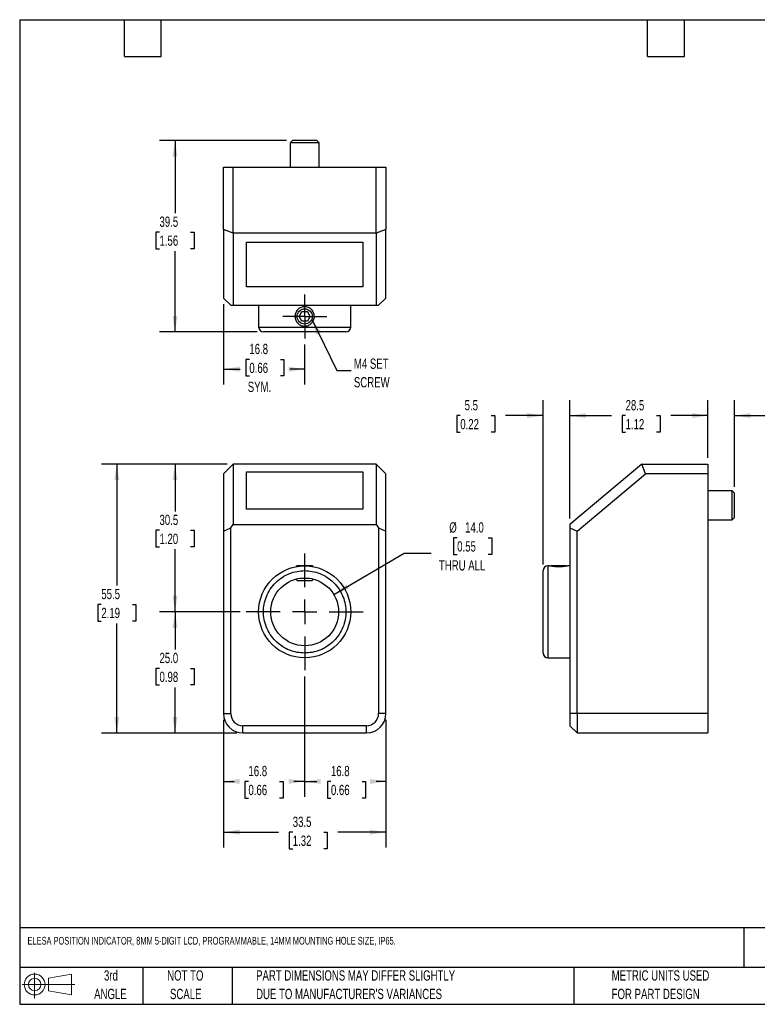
# Model space of a CAD drawing. Header units: millimetres. Extents: x 6 to 273, y 6 to 210.
# Tile 1 of 2: x 6 to 159, y 6 to 210. Entities that reach past the tile are written whole.
import ezdxf

# ---------------------------------------------------------------- set-up
doc = ezdxf.new("R2010")
doc.units = ezdxf.units.MM
doc.linetypes.add('CENTERX2', pattern=[20.32, 12.7, -2.54, 2.54, -2.54])
doc.layers.add('CENTER', color=40, linetype='CENTERX2')
doc.layers.add('DIMENSIONS', color=140, linetype='Continuous', lineweight=25)
doc.layers.add('TEXT', color=140, linetype='Continuous', lineweight=25)
doc.styles.add('SLDTEXTSTYLE0', font='TXT', dxfattribs={"width": 0.7})
doc.dimstyles.new('SLDDIMSTYLE0', dxfattribs={"dimtxt": 2.158008, "dimasz": 3.302, "dimexe": 0, "dimexo": 0.0625, "dimgap": 0.539502, "dimtad": 0, "dimtih": 1, "dimtoh": 1, "dimrnd": 1e-09, "dimzin": 4, "dimdsep": 46, "dimtxsty": 'SLDTEXTSTYLE0', "dimsah": 1, "dimcen": 0, "dimadec": 0, "dimazin": 1, "dimtfac": 1, "dimtofl": 0, "dimtmove": 0, "dimatfit": 3, "dimfxl": 0, "dimfrac": 2, "dimtolj": 1, "dimtzin": 12, "dimarcsym": 0})
doc.dimstyles.new('SLDDIMSTYLE1', dxfattribs={"dimtxt": 2.158008, "dimasz": 3.302, "dimexe": 0, "dimexo": 0.0625, "dimgap": 0.539502, "dimtad": 0, "dimtih": 1, "dimtoh": 1, "dimrnd": 1e-09, "dimzin": 12, "dimdsep": 46, "dimtxsty": 'SLDTEXTSTYLE0', "dimsah": 1, "dimcen": 0.09, "dimadec": 0, "dimazin": 3, "dimtfac": 1, "dimtofl": 0, "dimtmove": 0, "dimatfit": 3, "dimfxl": 0, "dimfrac": 2, "dimtolj": 1, "dimtzin": 12, "dimarcsym": 0})
doc.dimstyles.new('SLDDIMSTYLE2', dxfattribs={"dimtxt": 2.158008, "dimasz": 3.302, "dimexe": 0, "dimexo": 0.0625, "dimgap": 0.539502, "dimtad": 0, "dimtih": 1, "dimtoh": 1, "dimrnd": 1e-09, "dimzin": 4, "dimdsep": 46, "dimtxsty": 'SLDTEXTSTYLE0', "dimsah": 1, "dimcen": 0.09, "dimadec": 0, "dimazin": 1, "dimtfac": 1, "dimtofl": 0, "dimtmove": 0, "dimatfit": 3, "dimfxl": 0, "dimfrac": 2, "dimtolj": 1, "dimtzin": 12, "dimarcsym": 0})
doc.dimstyles.new('SLDDIMSTYLE3', dxfattribs={"dimtxt": 2.158008, "dimasz": 3.302, "dimexe": 0, "dimexo": 0.0625, "dimgap": 0.539502, "dimtad": 0, "dimtih": 1, "dimtoh": 1, "dimrnd": 1e-09, "dimzin": 12, "dimdsep": 46, "dimtxsty": 'SLDTEXTSTYLE0', "dimsah": 1, "dimcen": 0.09, "dimadec": 0, "dimazin": 3, "dimtfac": 1, "dimtmove": 0, "dimatfit": 0, "dimfxl": 0, "dimfrac": 2, "dimtolj": 1, "dimtzin": 12, "dimarcsym": 0})
doc.dimstyles.new('SLDDIMSTYLE7', dxfattribs={"dimtxt": 0.18, "dimasz": 3.302, "dimexe": 0, "dimexo": 0.0625, "dimgap": 0, "dimtad": 0, "dimtih": 1, "dimtoh": 1, "dimdec": 0, "dimrnd": 1e-09, "dimzin": 0, "dimdsep": 46, "dimtxsty": 'Standard', "dimsah": 1, "dimcen": 0.09, "dimadec": 0, "dimazin": 0, "dimtfac": 3.302, "dimtdec": 0, "dimtofl": 0, "dimtmove": 0, "dimatfit": 3, "dimfxl": 0, "dimfrac": 2, "dimtolj": 1, "dimtzin": 0, "dimarcsym": 0})

# ---------------------------------------------------------------- blocks, each defined once
blk = doc.blocks.new('Block11')
at = {"color": 7, "linetype": 'Continuous', "lineweight": 18}
for p, q in [((2.59, 5.31), (2.59, 0)), ((5.48, 4.17), (10.18, 5.03)), ((5.48, 1.6), (5.48, 4.17)), ((10.18, 5.03), (10.18, 0.73)), ((0, 2.88), (10.87, 2.88)), ((5.48, 1.6), (10.18, 0.73))]:
    blk.add_line(p, q, dxfattribs=at)
for radius in [2.15, 1.29]:
    blk.add_circle((2.59, 2.88), radius, dxfattribs=at)
blk = doc.blocks.new('Block12')
at = {"color": 7, "linetype": 'Continuous'}
blk.add_blockref('Block11', (0, 0), dxfattribs=at)
blk = doc.blocks.new('SW_NOTE_0_2')
at = {"layer": 'TEXT', "color": 0, "char_height": 2.1167, "attachment_point": 1, "style": 'SLDTEXTSTYLE0'}
for s, insert in [('PART DIMENSIONS MAY DIFFER SLIGHTLY', (0, 2.73)), ("DUE TO MANUFACTURER'S VARIANCES", (0, -1.09))]:
    blk.add_mtext(s, dxfattribs=dict(at, insert=insert))
blk = doc.blocks.new('SW_NOTE_0_3')
at = {"layer": 'TEXT', "color": 0, "char_height": 2.117, "attachment_point": 2, "style": 'SLDTEXTSTYLE0'}
for s, insert in [('NOT TO', (5.26, 2.73)), ('SCALE', (5.35, -1.09))]:
    blk.add_mtext(s, dxfattribs=dict(at, insert=insert))
blk = doc.blocks.new('SW_NOTE_0_4')
at = {"layer": 'TEXT', "color": 0, "char_height": 2.117, "attachment_point": 2, "style": 'SLDTEXTSTYLE0'}
for s, insert in [('3rd', (2.32, 2.73)), ('ANGLE', (2.22, -1.09))]:
    blk.add_mtext(s, dxfattribs=dict(at, insert=insert))
blk = doc.blocks.new('SW_NOTE_0_5')
at = {"layer": 'TEXT', "color": 0, "char_height": 2.1167, "attachment_point": 1, "style": 'SLDTEXTSTYLE0'}
for s, insert in [('METRIC UNITS USED', (0, 2.73)), ('FOR PART DESIGN', (0, -1.09))]:
    blk.add_mtext(s, dxfattribs=dict(at, insert=insert))
blk = doc.blocks.new('_D')
at = {"layer": 'DIMENSIONS'}
for p, q in [((96.61, 102.62), (95.88, 102.62)), ((95.88, 102.62), (95.88, 99.19)), ((103.02, 102.62), (103.74, 102.62)), ((103.74, 102.62), (103.74, 99.19)), ((71.17, 90.9), (85.69, 99.48)), ((85.69, 99.48), (91.25, 99.48)), ((95.88, 99.19), (96.61, 99.19)), ((103.74, 99.19), (103.02, 99.19))]:
    blk.add_line(p, q, dxfattribs=at)
blk.add_solid([(71.17, 90.9), (74.27, 92.15), (73.76, 93.02)], dxfattribs=at)
at = {"layer": 'DIMENSIONS', "char_height": 2.117, "attachment_point": 1, "style": 'SLDTEXTSTYLE0'}
for s, insert in [('%%c', (94.98, 105.83)), ('14.0', (98.24, 105.83)), ('0.55', (96.61, 101.91)), ('THRU ALL', (92.84, 98))]:
    blk.add_mtext(s, dxfattribs=dict(at, insert=insert))
blk = doc.blocks.new('_D_1')
at = {"layer": 'DIMENSIONS'}
for p, q in [((48.39, 65.07), (48.39, 38.7)), ((81.89, 65.07), (81.89, 38.7)), ((48.39, 41.87), (59.75, 41.87)), ((62.68, 41.87), (61.95, 41.87)), ((61.95, 41.87), (61.95, 38.44)), ((69.09, 41.87), (69.81, 41.87)), ((69.81, 41.87), (69.81, 38.44)), ((81.89, 41.87), (72.01, 41.87)), ((61.95, 38.44), (62.68, 38.44)), ((69.81, 38.44), (69.09, 38.44))]:
    blk.add_line(p, q, dxfattribs=at)
for points in [[(48.39, 41.87), (51.7, 41.36), (51.7, 42.38)], [(81.89, 41.87), (78.59, 42.38), (78.59, 41.36)]]:
    blk.add_solid(points, dxfattribs=at)
at = {"layer": 'DIMENSIONS', "char_height": 2.117, "attachment_point": 1, "style": 'SLDTEXTSTYLE0'}
for s, insert in [('33.5', (62.68, 45.08)), ('1.32', (62.68, 41.17))]:
    blk.add_mtext(s, dxfattribs=dict(at, insert=insert))
blk = doc.blocks.new('_D_2')
at = {"layer": 'DIMENSIONS'}
for p, q in [((49.12, 117.84), (23.22, 117.84)), ((26.39, 117.84), (26.39, 92.78)), ((23.19, 88.87), (22.46, 88.87)), ((22.46, 88.87), (22.46, 85.44)), ((29.6, 88.87), (30.33, 88.87)), ((30.33, 88.87), (30.33, 85.44)), ((22.46, 85.44), (23.19, 85.44)), ((30.33, 85.44), (29.6, 85.44)), ((26.39, 62.34), (26.39, 84.95)), ((51.12, 62.34), (23.22, 62.34))]:
    blk.add_line(p, q, dxfattribs=at)
for points in [[(26.39, 117.84), (25.89, 114.54), (26.9, 114.54)], [(26.39, 62.34), (26.9, 65.65), (25.89, 65.65)]]:
    blk.add_solid(points, dxfattribs=at)
at = {"layer": 'DIMENSIONS', "char_height": 2.117, "attachment_point": 1, "style": 'SLDTEXTSTYLE0'}
for s, insert in [('55.5', (23.19, 92.08)), ('2.19', (23.19, 88.17))]:
    blk.add_mtext(s, dxfattribs=dict(at, insert=insert))
blk = doc.blocks.new('_D_3')
at = {"layer": 'DIMENSIONS'}
for p, q in [((65.14, 74.03), (65.14, 49.17)), ((81.89, 65.07), (81.89, 49.17)), ((65.14, 52.34), (67.64, 52.34)), ((70.56, 52.34), (69.84, 52.34)), ((69.84, 52.34), (69.84, 48.91)), ((76.98, 52.34), (77.7, 52.34)), ((77.7, 52.34), (77.7, 48.91)), ((81.89, 52.34), (79.9, 52.34)), ((69.84, 48.91), (70.56, 48.91)), ((77.7, 48.91), (76.98, 48.91))]:
    blk.add_line(p, q, dxfattribs=at)
for points in [[(65.14, 52.34), (68.45, 51.84), (68.45, 52.85)], [(81.89, 52.34), (78.59, 52.85), (78.59, 51.84)]]:
    blk.add_solid(points, dxfattribs=at)
at = {"layer": 'DIMENSIONS', "char_height": 2.117, "attachment_point": 1, "style": 'SLDTEXTSTYLE0'}
for s, insert in [('16.8', (70.56, 55.55)), ('0.66', (70.56, 51.64))]:
    blk.add_mtext(s, dxfattribs=dict(at, insert=insert))
blk = doc.blocks.new('_D_4')
at = {"layer": 'DIMENSIONS'}
for p, q in [((65.14, 74.03), (65.14, 49.17)), ((48.39, 65.07), (48.39, 49.17)), ((48.39, 52.34), (50.62, 52.34)), ((53.54, 52.34), (52.82, 52.34)), ((52.82, 52.34), (52.82, 48.91)), ((59.96, 52.34), (60.68, 52.34)), ((60.68, 52.34), (60.68, 48.91)), ((65.14, 52.34), (62.88, 52.34)), ((52.82, 48.91), (53.54, 48.91)), ((60.68, 48.91), (59.96, 48.91))]:
    blk.add_line(p, q, dxfattribs=at)
for points in [[(48.39, 52.34), (51.7, 51.84), (51.7, 52.85)], [(65.14, 52.34), (61.84, 52.85), (61.84, 51.84)]]:
    blk.add_solid(points, dxfattribs=at)
at = {"layer": 'DIMENSIONS', "char_height": 2.117, "attachment_point": 1, "style": 'SLDTEXTSTYLE0'}
for s, insert in [('16.8', (53.54, 55.55)), ('0.66', (53.54, 51.64))]:
    blk.add_mtext(s, dxfattribs=dict(at, insert=insert))
blk = doc.blocks.new('_D_5')
at = {"layer": 'DIMENSIONS'}
for p, q in [((51.83, 87.34), (35.22, 87.34)), ((38.39, 87.34), (38.39, 79.59)), ((35.19, 75.68), (34.46, 75.68)), ((34.46, 75.68), (34.46, 72.25)), ((41.6, 75.68), (42.33, 75.68)), ((42.33, 75.68), (42.33, 72.25)), ((34.46, 72.25), (35.19, 72.25)), ((38.39, 62.34), (38.39, 71.76)), ((42.33, 72.25), (41.6, 72.25)), ((51.12, 62.34), (35.22, 62.34))]:
    blk.add_line(p, q, dxfattribs=at)
for points in [[(38.39, 87.34), (37.89, 84.04), (38.9, 84.04)], [(38.39, 62.34), (38.9, 65.65), (37.89, 65.65)]]:
    blk.add_solid(points, dxfattribs=at)
at = {"layer": 'DIMENSIONS', "char_height": 2.117, "attachment_point": 1, "style": 'SLDTEXTSTYLE0'}
for s, insert in [('25.0', (35.19, 78.89)), ('0.98', (35.19, 74.98))]:
    blk.add_mtext(s, dxfattribs=dict(at, insert=insert))
blk = doc.blocks.new('_D_6')
at = {"layer": 'DIMENSIONS'}
for p, q in [((49.12, 117.84), (35.22, 117.84)), ((38.39, 117.84), (38.39, 108.08)), ((35.19, 104.17), (34.46, 104.17)), ((34.46, 104.17), (34.46, 100.74)), ((41.6, 104.17), (42.33, 104.17)), ((42.33, 104.17), (42.33, 100.74)), ((34.46, 100.74), (35.19, 100.74)), ((38.39, 87.34), (38.39, 100.25)), ((42.33, 100.74), (41.6, 100.74)), ((51.83, 87.34), (35.22, 87.34))]:
    blk.add_line(p, q, dxfattribs=at)
for points in [[(38.39, 117.84), (37.89, 114.54), (38.9, 114.54)], [(38.39, 87.34), (38.9, 90.65), (37.89, 90.65)]]:
    blk.add_solid(points, dxfattribs=at)
at = {"layer": 'DIMENSIONS', "char_height": 2.117, "attachment_point": 1, "style": 'SLDTEXTSTYLE0'}
for s, insert in [('30.5', (35.19, 107.38)), ('1.20', (35.19, 103.47))]:
    blk.add_mtext(s, dxfattribs=dict(at, insert=insert))
blk = doc.blocks.new('SW_CENTERMARKSYMBOL_0')
at = {"layer": 'CENTER', "color": 0}
for p, q in [((0, 5.08), (0, 12.04)), ((0, 0), (0, 2.54)), ((-5.08, 0), (-12.04, 0)), ((0, 0), (-2.54, 0)), ((0, 0), (0, -2.54)), ((0, 0), (2.54, 0)), ((5.08, 0), (12.04, 0)), ((0, -5.08), (0, -12.04))]:
    blk.add_line(p, q, dxfattribs=at)
blk = doc.blocks.new('_D_7')
at = {"layer": 'DIMENSIONS'}
for p, q in [((148.34, 119.11), (148.34, 131.02)), ((153.84, 113.11), (153.84, 131.02)), ((148.34, 127.84), (141.99, 127.84)), ((153.84, 127.84), (160.83, 127.84)), ((163.76, 127.84), (163.03, 127.84)), ((163.03, 127.84), (163.03, 124.41)), ((170.17, 127.84), (170.89, 127.84)), ((170.89, 127.84), (170.89, 124.41)), ((163.03, 124.41), (163.76, 124.41)), ((170.89, 124.41), (170.17, 124.41))]:
    blk.add_line(p, q, dxfattribs=at)
for points in [[(148.34, 127.84), (145.04, 128.35), (145.04, 127.34)], [(153.84, 127.84), (157.14, 127.34), (157.14, 128.35)]]:
    blk.add_solid(points, dxfattribs=at)
at = {"layer": 'DIMENSIONS', "char_height": 2.117, "attachment_point": 1, "style": 'SLDTEXTSTYLE0'}
for s, insert in [('5.5', (164.65, 131.05)), ('0.22', (163.76, 127.14))]:
    blk.add_mtext(s, dxfattribs=dict(at, insert=insert))
blk = doc.blocks.new('_D_8')
at = {"layer": 'DIMENSIONS'}
for p, q in [((119.84, 106.61), (119.84, 131.02)), ((148.34, 119.11), (148.34, 131.02)), ((119.84, 127.84), (128.42, 127.84)), ((131.35, 127.84), (130.62, 127.84)), ((130.62, 127.84), (130.62, 124.41)), ((137.76, 127.84), (138.48, 127.84)), ((138.48, 127.84), (138.48, 124.41)), ((148.34, 127.84), (140.68, 127.84)), ((130.62, 124.41), (131.35, 124.41)), ((138.48, 124.41), (137.76, 124.41))]:
    blk.add_line(p, q, dxfattribs=at)
for points in [[(119.84, 127.84), (123.14, 127.34), (123.14, 128.35)], [(148.34, 127.84), (145.04, 128.35), (145.04, 127.34)]]:
    blk.add_solid(points, dxfattribs=at)
at = {"layer": 'DIMENSIONS', "char_height": 2.117, "attachment_point": 1, "style": 'SLDTEXTSTYLE0'}
for s, insert in [('28.5', (131.35, 131.05)), ('1.12', (131.35, 127.14))]:
    blk.add_mtext(s, dxfattribs=dict(at, insert=insert))
blk = doc.blocks.new('_D_9')
at = {"layer": 'DIMENSIONS'}
for p, q in [((114.34, 97.11), (114.34, 131.02)), ((119.84, 106.61), (119.84, 131.02)), ((97.24, 127.84), (96.51, 127.84)), ((96.51, 127.84), (96.51, 124.41)), ((103.65, 127.84), (104.38, 127.84)), ((104.38, 127.84), (104.38, 124.41)), ((114.34, 127.84), (106.58, 127.84)), ((119.84, 127.84), (126.19, 127.84)), ((96.51, 124.41), (97.24, 124.41)), ((104.38, 124.41), (103.65, 124.41))]:
    blk.add_line(p, q, dxfattribs=at)
for points in [[(114.34, 127.84), (111.04, 128.35), (111.04, 127.34)], [(119.84, 127.84), (123.14, 127.34), (123.14, 128.35)]]:
    blk.add_solid(points, dxfattribs=at)
at = {"layer": 'DIMENSIONS', "char_height": 2.117, "attachment_point": 1, "style": 'SLDTEXTSTYLE0'}
for s, insert in [('5.5', (98.14, 131.05)), ('0.22', (97.24, 127.14))]:
    blk.add_mtext(s, dxfattribs=dict(at, insert=insert))
blk = doc.blocks.new('_D_20')
at = {"layer": 'DIMENSIONS'}
for p, q in [((48.39, 150.84), (48.39, 134.26)), ((65.14, 142.5), (65.14, 134.26)), ((53.73, 139.45), (53.01, 139.45)), ((53.01, 139.45), (53.01, 136.02)), ((60.14, 139.45), (60.87, 139.45)), ((60.87, 139.45), (60.87, 136.02)), ((48.39, 137.43), (51.8, 137.43)), ((65.14, 137.43), (62.08, 137.43)), ((53.01, 136.02), (53.73, 136.02)), ((60.87, 136.02), (60.14, 136.02))]:
    blk.add_line(p, q, dxfattribs=at)
for points in [[(48.39, 137.43), (51.7, 136.92), (51.7, 137.94)], [(65.14, 137.43), (61.84, 137.94), (61.84, 136.92)]]:
    blk.add_solid(points, dxfattribs=at)
at = {"layer": 'DIMENSIONS', "char_height": 2.117, "attachment_point": 1, "style": 'SLDTEXTSTYLE0'}
for s, insert in [('16.8', (53.73, 142.66)), ('0.66', (53.73, 138.75)), ('SYM.', (53.4, 134.84))]:
    blk.add_mtext(s, dxfattribs=dict(at, insert=insert))
blk = doc.blocks.new('_D_21')
at = {"layer": 'DIMENSIONS'}
for p, q in [((61.37, 184.61), (35.22, 184.61)), ((38.39, 184.61), (38.39, 169.63)), ((35.19, 165.71), (34.46, 165.71)), ((34.46, 165.71), (34.46, 162.28)), ((41.6, 165.71), (42.33, 165.71)), ((42.33, 165.71), (42.33, 162.28)), ((34.46, 162.28), (35.19, 162.28)), ((38.39, 145.11), (38.39, 161.8)), ((42.33, 162.28), (41.6, 162.28)), ((55.37, 145.11), (35.22, 145.11))]:
    blk.add_line(p, q, dxfattribs=at)
for points in [[(38.39, 184.61), (37.89, 181.31), (38.9, 181.31)], [(38.39, 145.11), (38.9, 148.41), (37.89, 148.41)]]:
    blk.add_solid(points, dxfattribs=at)
at = {"layer": 'DIMENSIONS', "char_height": 2.117, "attachment_point": 1, "style": 'SLDTEXTSTYLE0'}
for s, insert in [('39.5', (35.19, 168.92)), ('1.56', (35.19, 165.01))]:
    blk.add_mtext(s, dxfattribs=dict(at, insert=insert))
blk = doc.blocks.new('SW_NOTE_0_6')
at = {"layer": 'TEXT', "color": 0, "char_height": 2.117, "attachment_point": 1, "style": 'SLDTEXTSTYLE0'}
for s, insert in [('M4 SET', (0.57, 2.47)), ('SCREW', (0.57, -1.36))]:
    blk.add_mtext(s, dxfattribs=dict(at, insert=insert))
blk = doc.blocks.new('SW_CENTERMARKSYMBOL_3')
at = {"layer": 'CENTER', "color": 0}
for p, q in [((0, 2.54), (0, 4.54)), ((0, 0), (0, 2.54)), ((-2.54, 0), (-4.54, 0)), ((0, 0), (-2.54, 0)), ((0, 0), (0, -2.54)), ((0, 0), (2.54, 0)), ((2.54, 0), (4.54, 0)), ((0, -2.54), (0, -4.54))]:
    blk.add_line(p, q, dxfattribs=at)

msp = doc.modelspace()

# ---------------------------------------------------------------- linework, layer by layer
for p, q in [((62.645, 184.61), (62.145, 184.11)), ((62.145, 184.11), (62.145, 179.11)), ((68.145, 184.11), (62.145, 184.11)), ((67.645, 184.61), (62.645, 184.61)), ((68.145, 184.11), (67.645, 184.61)), ((68.145, 179.11), (68.145, 184.11)), ((48.395, 166.235), (48.395, 179.11)), ((48.395, 179.11), (50.395, 179.11)), ((50.395, 165.507), (50.395, 179.11)), ((50.395, 179.11), (79.895, 179.11)), ((79.895, 165.507), (79.895, 179.11)), ((79.895, 179.11), (81.895, 179.11)), ((81.895, 179.11), (81.895, 166.235)), ((50.395, 165.507), (48.395, 166.235)), ((48.395, 166.235), (48.395, 152.11)), ((79.895, 165.507), (50.395, 165.507)), ((50.395, 165.507), (50.395, 150.61)), ((81.895, 166.235), (79.895, 165.507)), ((79.895, 165.507), (79.895, 150.61)), ((81.895, 152.11), (81.895, 166.235)), ((53.145, 154.44), (53.145, 163.633)), ((53.145, 163.633), (77.145, 163.633)), ((77.145, 163.633), (77.145, 154.44)), ((53.145, 154.504), (77.145, 154.504)), ((77.145, 154.44), (53.145, 154.44)), ((48.395, 152.11), (49.895, 150.61)), ((49.895, 150.61), (50.395, 150.61)), ((50.395, 150.61), (79.895, 150.61)), ((55.645, 150.61), (55.645, 146.11)), ((74.645, 146.11), (74.645, 150.61)), ((79.895, 150.61), (80.395, 150.61)), ((80.395, 150.61), (81.895, 152.11)), ((63.99, 148.31), (64.567, 149.31)), ((64.567, 149.31), (65.722, 149.31)), ((66.299, 148.31), (65.722, 149.31)), ((64.567, 147.31), (63.99, 148.31)), ((65.722, 147.31), (64.567, 147.31)), ((66.299, 148.31), (65.722, 147.31)), ((55.645, 146.11), (74.645, 146.11)), ((73.645, 145.11), (56.645, 145.11)), ((50.395, 117.843), (48.395, 115.843)), ((48.395, 115.843), (48.395, 103.991)), ((50.395, 117.843), (50.395, 105.343)), ((79.895, 117.843), (50.395, 117.843)), ((53.145, 108.557), (53.145, 116.27)), ((53.145, 116.27), (77.145, 116.27)), ((77.145, 116.194), (53.145, 116.194)), ((77.145, 116.27), (77.145, 108.557)), ((79.895, 117.843), (79.895, 105.343)), ((81.895, 115.843), (79.895, 117.843)), ((81.895, 103.991), (81.895, 115.843)), ((134.735, 117.843), (119.838, 105.343)), ((121.338, 103.991), (135.463, 115.843)), ((135.463, 115.843), (134.735, 117.843)), ((134.735, 117.843), (148.338, 117.843)), ((148.338, 115.843), (135.463, 115.843)), ((148.338, 117.843), (148.338, 115.843)), ((148.338, 115.843), (148.338, 66.343)), ((153.338, 112.343), (148.338, 112.343)), ((153.838, 111.843), (153.338, 112.343)), ((153.338, 106.343), (153.338, 112.343)), ((153.838, 106.843), (153.838, 111.843)), ((77.145, 108.557), (53.145, 108.557)), ((148.338, 106.343), (153.338, 106.343)), ((153.338, 106.343), (153.838, 106.843)), ((48.395, 103.991), (49.895, 104.69)), ((48.395, 103.991), (48.395, 66.343)), ((49.895, 104.69), (50.395, 105.343)), ((49.895, 66.343), (49.895, 104.69)), ((50.395, 105.343), (79.895, 105.343)), ((79.895, 105.343), (80.395, 104.69)), ((80.395, 104.69), (80.395, 66.343)), ((80.395, 104.69), (81.895, 103.991)), ((81.895, 66.343), (81.895, 103.991)), ((119.838, 105.343), (119.838, 104.69)), ((119.838, 104.69), (119.838, 66.343)), ((119.838, 104.69), (121.338, 103.991)), ((121.338, 66.343), (121.338, 103.991)), ((63.574, 96.843), (63.415, 96.684)), ((66.715, 96.843), (63.574, 96.843)), ((66.874, 96.684), (66.715, 96.843)), ((115.543, 96.843), (115.338, 96.843)), ((115.338, 96.843), (115.338, 77.843)), ((115.967, 96.843), (115.898, 96.774)), ((119.108, 96.843), (115.967, 96.843)), ((119.177, 96.774), (119.108, 96.843)), ((119.838, 96.843), (119.531, 96.843)), ((63.317, 94.1), (63.574, 93.843)), ((63.574, 93.843), (66.715, 93.843)), ((64.154, 94.273), (66.136, 94.273)), ((66.715, 93.843), (66.972, 94.1)), ((115.338, 77.843), (119.838, 77.843)), ((48.395, 66.343), (49.895, 66.343)), ((81.895, 66.343), (80.395, 66.343)), ((121.338, 66.343), (119.838, 66.343)), ((119.838, 66.343), (119.838, 63.843)), ((121.338, 66.343), (121.338, 62.343)), ((148.338, 66.343), (121.338, 66.343)), ((148.338, 66.343), (148.338, 62.343)), ((77.895, 63.843), (52.395, 63.843)), ((52.395, 62.343), (52.395, 63.843)), ((77.895, 62.343), (77.895, 63.843)), ((121.338, 62.343), (119.838, 63.843)), ((52.395, 62.343), (77.895, 62.343)), ((121.338, 62.343), (148.338, 62.343))]:
    msp.add_line(p, q)
for centre, radius in [((65.145, 148.31), 1.571), ((65.145, 87.343), 9.5), ((65.145, 87.343), 7)]:
    msp.add_circle(centre, radius)
for centre, radius, start, end in [((56.645, 146.11), 1, 180, 270), ((73.645, 146.11), 1, 270, 0), ((115.338, 95.843), 1, 90, 180), ((115.338, 78.843), 1, 180, 270), ((52.395, 66.343), 4, 180, 270), ((52.395, 66.343), 2.5, 180, 270), ((77.895, 66.343), 4, 270, 0), ((77.895, 66.343), 2.5, 270, 0)]:
    msp.add_arc(centre, radius, start, end)
for points, knots in [([(64.572, 146.393), (64.446, 146.431), (64.324, 146.481), (64.093, 146.604), (63.982, 146.677), (63.68, 146.923), (63.509, 147.129), (63.323, 147.473), (63.272, 147.595), (63.195, 147.846), (63.169, 147.974), (63.142, 148.235), (63.141, 148.368), (63.166, 148.629), (63.191, 148.757), (63.304, 149.135), (63.428, 149.369), (63.676, 149.674), (63.768, 149.767), (63.968, 149.933), (64.078, 150.007), (64.308, 150.131), (64.428, 150.182), (64.679, 150.259), (64.81, 150.286), (65.199, 150.326), (65.468, 150.301), (65.842, 150.189), (65.965, 150.138), (66.197, 150.016), (66.305, 149.944), (66.507, 149.78), (66.602, 149.686), (66.768, 149.486), (66.841, 149.378), (67.028, 149.031), (67.107, 148.777), (67.148, 148.384), (67.148, 148.254), (67.124, 147.993), (67.098, 147.862), (67.023, 147.612), (66.974, 147.491), (66.851, 147.259), (66.778, 147.149), (66.533, 146.847), (66.327, 146.676), (65.983, 146.489), (65.861, 146.438), (65.61, 146.36), (65.482, 146.334), (65.221, 146.307), (65.088, 146.306), (64.828, 146.331), (64.699, 146.356), (64.572, 146.393)], [0, 0, 0, 0, 0.03125, 0.03125, 0.0625, 0.0625, 0.125, 0.125, 0.15625, 0.15625, 0.1875, 0.1875, 0.21875, 0.21875, 0.25, 0.25, 0.3125, 0.3125, 0.34375, 0.34375, 0.375, 0.375, 0.40625, 0.40625, 0.4375, 0.4375, 0.5, 0.5, 0.53125, 0.53125, 0.5625, 0.5625, 0.59375, 0.59375, 0.625, 0.625, 0.6875, 0.6875, 0.71875, 0.71875, 0.75, 0.75, 0.78125, 0.78125, 0.8125, 0.8125, 0.875, 0.875, 0.90625, 0.90625, 0.9375, 0.9375, 0.96875, 0.96875, 1, 1, 1, 1]), ([(56.645, 87.343), (56.645, 86.825), (56.743, 85.757), (57.198, 84.173), (57.987, 82.649), (59.091, 81.29), (60.451, 80.186), (61.974, 79.396), (63.558, 78.941), (65.145, 78.795), (66.731, 78.941), (68.315, 79.396), (69.838, 80.186), (71.198, 81.29), (72.302, 82.649), (73.091, 84.173), (73.547, 85.757), (73.692, 87.343), (73.547, 88.929), (73.091, 90.514), (72.302, 92.037), (71.198, 93.396), (69.838, 94.5), (68.315, 95.29), (66.731, 95.745), (65.145, 95.891), (63.558, 95.745), (61.974, 95.29), (60.451, 94.5), (59.091, 93.396), (57.987, 92.037), (57.198, 90.514), (56.743, 88.929), (56.645, 87.861), (56.645, 87.343)], [0, 0, 0, 0, 0.029129, 0.0600028, 0.0921602, 0.125, 0.1578398, 0.1899972, 0.220871, 0.25, 0.279129, 0.3100028, 0.3421602, 0.375, 0.4078398, 0.4399972, 0.470871, 0.5, 0.529129, 0.5600028, 0.5921602, 0.625, 0.6578398, 0.6899972, 0.720871, 0.75, 0.779129, 0.8100028, 0.8421602, 0.875, 0.9078398, 0.9399972, 0.970871, 1, 1, 1, 1]), ([(114.338, 78.843), (114.338, 78.844), (114.338, 78.845), (114.338, 78.858), (114.338, 78.877), (114.338, 78.905), (114.338, 78.94), (114.338, 79.015), (114.338, 79.161), (114.338, 79.431), (114.338, 79.783), (114.338, 80.367), (114.338, 81.29), (114.338, 82.649), (114.338, 84.173), (114.338, 85.757), (114.338, 87.343), (114.338, 88.929), (114.338, 90.514), (114.338, 92.037), (114.338, 93.396), (114.338, 94.319), (114.338, 94.903), (114.338, 95.255), (114.338, 95.525), (114.338, 95.691), (114.338, 95.785), (114.338, 95.834), (114.338, 95.84), (114.338, 95.843)], [0, 0, 0, 0, 0.009728, 0.01944, 0.0291452, 0.0388527, 0.0485714, 0.0583104, 0.0891966, 0.1201024, 0.1522763, 0.1844699, 0.2501191, 0.3157683, 0.3800533, 0.4417723, 0.5000034, 0.5582344, 0.6199535, 0.6842385, 0.7498877, 0.8155368, 0.8477107, 0.8799044, 0.9107905, 0.9416964, 0.9611342, 0.9805445, 1, 1, 1, 1]), ([(119.531, 96.842), (119.532, 96.842), (119.535, 96.843), (119.479, 96.831), (119.368, 96.808), (119.2, 96.777), (118.989, 96.742), (118.736, 96.706), (118.455, 96.674), (118.148, 96.648), (117.825, 96.633), (117.489, 96.628), (117.155, 96.636), (116.827, 96.656), (116.521, 96.684), (116.243, 96.719), (116.007, 96.755), (115.812, 96.789), (115.666, 96.817), (115.574, 96.835), (115.534, 96.844), (115.541, 96.842), (115.543, 96.842)], [0, 0, 0, 0, 0.02831459, 0.08140801, 0.13611023, 0.18929587, 0.24403318, 0.29624269, 0.34990406, 0.40157173, 0.45469961, 0.50710703, 0.56108238, 0.61436427, 0.66925327, 0.72217986, 0.77662065, 0.82856957, 0.88196139, 0.93375941, 0.9870467, 1, 1, 1, 1])]:
    msp.add_open_spline(points, degree=3, knots=knots)
at = {"layer": 'TEXT'}
for p, q in [((6.35, 209.55), (273.05, 209.55)), ((6.35, 209.55), (6.35, 6.35)), ((27.94, 201.93), (27.94, 209.55)), ((35.56, 201.93), (35.56, 209.55)), ((135.89, 201.93), (135.89, 209.55)), ((143.51, 201.93), (143.51, 209.55)), ((27.94, 201.93), (35.56, 201.93)), ((135.89, 201.93), (143.51, 201.93)), ((273.05, 22.126), (6.35, 22.126)), ((155.759, 22.126), (155.759, 13.97)), ((273.05, 13.97), (6.35, 13.97)), ((31.75, 13.97), (31.75, 6.35)), ((50.212, 13.97), (50.212, 6.35)), ((120.646, 13.97), (120.646, 6.35)), ((6.35, 6.35), (273.05, 6.35))]:
    msp.add_line(p, q, dxfattribs=at)

# ---------------------------------------------------------------- block references
at = {"layer": 'CENTER'}
for name, p in [('SW_CENTERMARKSYMBOL_3', (65.145, 148.31)), ('SW_CENTERMARKSYMBOL_0', (65.145, 87.343))]:
    msp.add_blockref(name, p, dxfattribs=at)
at = {"layer": 'TEXT'}
for name, p in [('SW_NOTE_0_6', (74.726, 137.148)), ('Block12', (6.838, 7.554)), ('SW_NOTE_0_4', (22.847, 10.635)), ('SW_NOTE_0_3', (35.257, 10.635)), ('SW_NOTE_0_2', (55.119, 10.635)), ('SW_NOTE_0_5', (128.478, 10.635))]:
    msp.add_blockref(name, p, dxfattribs=at)

# ---------------------------------------------------------------- texts
at = {"layer": 'TEXT', "insert": (7.966, 20.262), "char_height": 1.5875, "attachment_point": 1, "style": 'SLDTEXTSTYLE0'}
msp.add_mtext('ELESA POSITION INDICATOR, 8MM 5-DIGIT LCD, PROGRAMMABLE, 14MM MOUNTING HOLE SIZE, IP65.', dxfattribs=at)

# ---------------------------------------------------------------- dimensions: what is measured, and where the dimension line sits
at = {"layer": 'DIMENSIONS'}
for base, p1, p2, angle, dimstyle, picture, middle in [((38.395, 184.61), (56.645, 145.11), (62.645, 184.61), 90, 'SLDDIMSTYLE1', '_D_21', (38.395, 165.713)), ((26.395, 117.843), (52.395, 62.343), (50.395, 117.843), 90, 'SLDDIMSTYLE1', '_D_2', (26.395, 88.867)), ((38.395, 117.843), (53.105, 87.343), (50.395, 117.843), 90, 'SLDDIMSTYLE1', '_D_6', (38.395, 104.167)), ((38.395, 87.343), (52.395, 62.343), (53.105, 87.343), 90, 'SLDDIMSTYLE2', '_D_5', (38.395, 75.677)), ((81.895, 52.343), (65.145, 75.303), (81.895, 66.343), 0, 'SLDDIMSTYLE1', '_D_3', (73.769, 52.343))]:
    dim = msp.add_linear_dim(base=base, p1=p1, p2=p2, angle=angle, dimstyle=dimstyle, dxfattribs=at)
    dim.commit()
    dim.dimension.update_dxf_attribs({"geometry": picture, "text_midpoint": middle, "dimtype": 160})
dim = msp.add_linear_dim(base=(65.145, 137.432), p1=(48.395, 152.11), p2=(65.145, 143.77), text='<>\\PSYM.', dimstyle='SLDDIMSTYLE1', dxfattribs=at)
dim.commit()
dim.dimension.update_dxf_attribs({"geometry": '_D_20', "text_midpoint": (56.938, 137.432), "dimtype": 160})
for base, p1, p2, dimstyle, picture, middle in [((114.338, 127.843), (119.838, 105.343), (114.338, 95.843), 'SLDDIMSTYLE3', '_D_9', (100.445, 127.843)), ((119.838, 127.843), (148.338, 117.843), (119.838, 105.343), 'SLDDIMSTYLE1', '_D_8', (134.554, 127.843)), ((148.338, 127.843), (153.838, 111.843), (148.338, 117.843), 'SLDDIMSTYLE3', '_D_7', (166.963, 127.843)), ((48.395, 52.343), (65.145, 75.303), (48.395, 66.343), 'SLDDIMSTYLE1', '_D_4', (56.75, 52.343)), ((48.395, 41.872), (81.895, 66.343), (48.395, 66.343), 'SLDDIMSTYLE1', '_D_1', (65.882, 41.872))]:
    dim = msp.add_linear_dim(base=base, p1=p1, p2=p2, dimstyle=dimstyle, dxfattribs=at)
    dim.commit()
    dim.dimension.update_dxf_attribs({"geometry": picture, "text_midpoint": middle, "dimtype": 160})
dim = msp.add_diameter_dim_2p(p1=(59.118, 83.783), p2=(71.171, 90.904), text='<>\\PTHRU ALL', dimstyle='SLDDIMSTYLE0', dxfattribs=at)
dim.commit()
dim.dimension.update_dxf_attribs({"geometry": '_D', "text_midpoint": (99.814, 100.901), "dimtype": 163})

# ---------------------------------------------------------------- leaders
at = {"layer": 'TEXT'}
msp.add_leader([(66.604, 147.729), (71.778, 137.148), (74.726, 137.148)], dimstyle='SLDDIMSTYLE7', dxfattribs=at)

doc.saveas('drawing.dxf')
